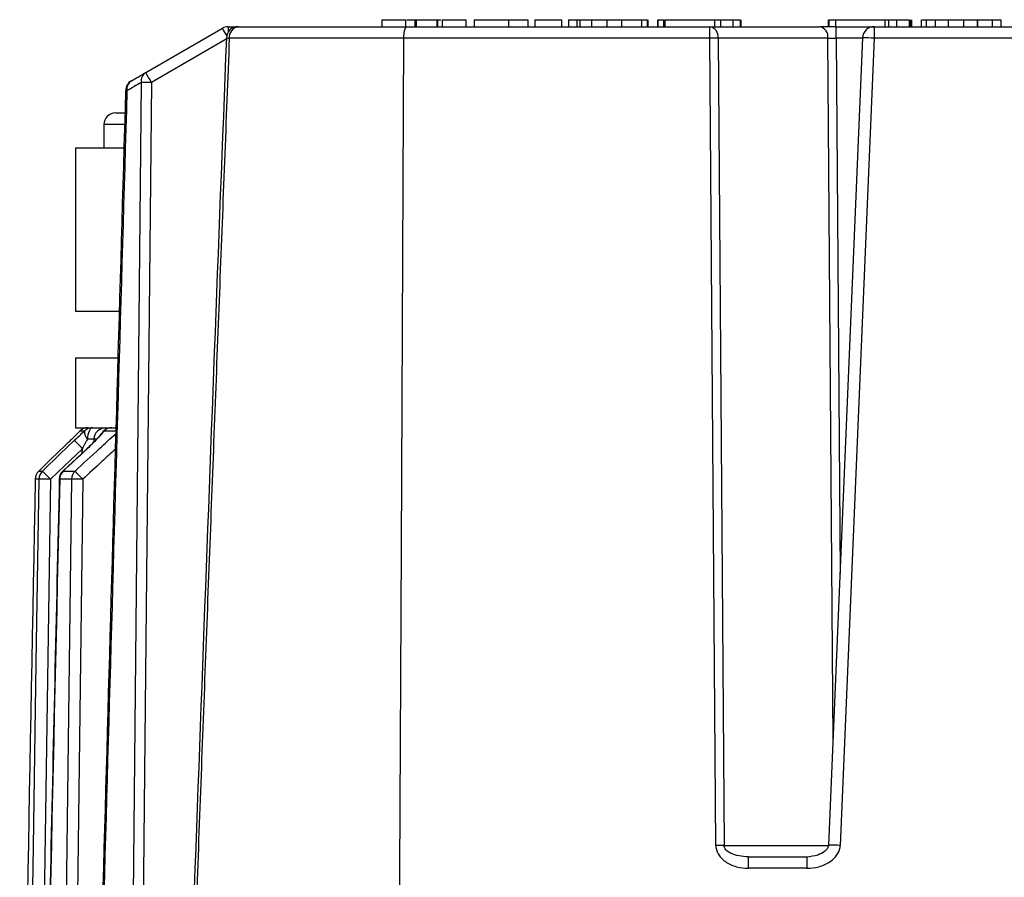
# Paper-space layout '_Posterior' of a CAD drawing. Header units: millimetres. Extents: x -45.3 to 45.3, y -37.2 to 55.1.
# Tile 3 of 4: x -32.8 to 9.4, y 18.3 to 55.1. Entities that reach past the tile are written whole.
import ezdxf

# ---------------------------------------------------------------- set-up
doc = ezdxf.new("R2010")
doc.units = ezdxf.units.MM

psp = doc.layouts.new('_Posterior')

# ---------------------------------------------------------------- linework, layer by layer
at = {"color": 7, "linetype": 'Continuous', "lineweight": 25}
for p, q in [((-17.273, 55.106), (-16.261, 55.106)), ((-17.273, 55.106), (-17.273, 54.806)), ((-16.261, 55.106), (-16.261, 54.806)), ((-16.261, 55.106), (-16.261, 54.806)), ((-15.869, 55.106), (-15.869, 54.806)), ((-15.801, 55.106), (-15.801, 54.806)), ((-14.922, 55.106), (-14.746, 55.106)), ((-14.922, 55.106), (-14.922, 54.806)), ((-14.896, 55.106), (-14.896, 54.806)), ((-14.694, 55.106), (-14.694, 54.806)), ((-14.694, 55.106), (-13.681, 55.106)), ((-14.694, 55.106), (-14.694, 54.806)), ((-13.681, 55.106), (-13.681, 54.806)), ((-13.314, 55.106), (-11.012, 55.106)), ((-13.314, 55.106), (-13.314, 54.806)), ((-11.849, 55.106), (-11.849, 54.806)), ((-11.012, 55.106), (-11.012, 54.806)), ((-10.712, 55.106), (-10.712, 54.806)), ((-10.712, 55.106), (-9.573, 55.106)), ((-9.573, 55.106), (-9.573, 54.806)), ((-9.273, 55.106), (-9.273, 54.806)), ((-9.273, 55.106), (-8.918, 55.106)), ((-8.918, 55.106), (-8.918, 54.806)), ((-8.783, 55.106), (-8.783, 54.806)), ((-8.28, 55.106), (-8.28, 54.806)), ((-7.625, 55.106), (-7.625, 54.806)), ((-6.992, 55.106), (-6.992, 54.806)), ((-6.133, 55.106), (-6.133, 54.806)), ((-5.895, 55.106), (-5.895, 54.806)), ((-5.855, 54.806), (-5.855, 55.106)), ((-5.458, 55.106), (-5.458, 54.806)), ((-5.436, 55.106), (-5.436, 54.806)), ((-5.194, 55.106), (-5.194, 54.806)), ((-5.143, 55.106), (-5.143, 54.806)), ((-5.143, 55.106), (-3.013, 55.106)), ((-3.013, 55.106), (-3.013, 54.806)), ((-2.755, 55.106), (-2.755, 54.806)), ((-2.22, 55.106), (-2.22, 54.806)), ((-1.909, 55.106), (-1.909, 54.806)), ((-1.867, 54.806), (-1.867, 55.106)), ((1.867, 55.106), (1.867, 54.806)), ((1.895, 55.106), (1.895, 54.806)), ((2.182, 55.106), (2.182, 54.806)), ((2.182, 55.106), (4.305, 55.106)), ((4.305, 55.106), (4.305, 54.806)), ((4.449, 55.106), (4.449, 54.806)), ((4.805, 55.106), (4.805, 54.806)), ((5.345, 55.106), (5.345, 54.806)), ((5.389, 55.106), (5.389, 54.806)), ((5.458, 54.806), (5.458, 55.106)), ((5.855, 55.106), (5.855, 54.806)), ((6.065, 55.106), (6.065, 54.806)), ((6.456, 55.106), (6.456, 54.806)), ((7.02, 55.106), (7.02, 54.806)), ((7.669, 55.106), (7.669, 54.806)), ((8.252, 55.106), (8.252, 54.806)), ((8.252, 55.106), (8.273, 55.106)), ((8.273, 55.106), (8.273, 54.806)), ((8.902, 55.106), (8.902, 54.806)), ((8.902, 55.106), (9.273, 55.106)), ((9.273, 55.106), (9.273, 54.806)), ((-27.408, 52.838), (-24.116, 54.739)), ((-23.866, 54.806), (1.504, 54.806)), ((-23.866, 54.806), (-23.866, 54.579)), ((-3.203, 54.314), (-3.203, 54.806)), ((2.211, 54.806), (23.866, 54.806)), ((2.211, 54.314), (2.211, 54.806)), ((3.844, 54.806), (3.844, 54.314)), ((-23.949, 54.266), (-27.158, 52.414)), ((-3.203, 54.314), (-23.821, 54.314)), ((-2.952, 19.697), (-3.203, 54.314)), ((-2.849, 54.314), (-2.599, 19.697)), ((1.857, 54.314), (-2.849, 54.314)), ((2.075, 24.202), (1.857, 54.314)), ((3.344, 54.327), (1.886, 19.709)), ((2.211, 54.314), (2.377, 31.362)), ((3.344, 54.314), (2.211, 54.314)), ((3.844, 54.314), (2.385, 19.697)), ((16.196, 54.314), (3.844, 54.314)), ((-28.7, 51.106), (-28.302, 51.106)), ((-29.2, 50.606), (-29.2, 49.606)), ((-28.334, 50.606), (-29.2, 50.606)), ((-30.411, 49.606), (-30.411, 42.606)), ((-30.411, 49.606), (-28.342, 49.606)), ((-30.411, 42.606), (-28.542, 42.606)), ((-30.411, 40.606), (-30.411, 37.606)), ((-30.411, 40.606), (-28.6, 40.606)), ((-30.411, 37.606), (-29.687, 37.606)), ((-29.131, 37.606), (-28.699, 37.606)), ((-30.227, 37.465), (-30.236, 37.457)), ((-30.032, 37.465), (-30.227, 37.465)), ((-29.243, 37.424), (-29.248, 37.417)), ((-28.7, 37.465), (-29.192, 37.465)), ((-29.625, 37.114), (-29.626, 37.003)), ((-29.528, 37.114), (-29.625, 37.114)), ((-29.963, 36.672), (-30.952, 35.755)), ((-30.127, 36.52), (-30.124, 36.707)), ((-31.996, 35.75), (-31.996, 35.751)), ((-31.996, 35.75), (-31.832, 35.75)), ((-30.95, 35.75), (-30.955, 35.757)), ((-30.95, 35.75), (-30.438, 35.75)), ((-32.148, 35.399), (-32.149, 35.4)), ((-31.983, 35.399), (-32.148, 35.399)), ((-30.582, 35.399), (-31.097, 35.399)), ((-2.599, 19.697), (1.884, 19.697)), ((-1.556, 18.714), (-1.556, 19.206)), ((-1.556, 19.206), (0.954, 19.206)), ((0.954, 19.206), (0.954, 18.714)), ((0.954, 18.714), (-1.556, 18.714))]:
    psp.add_line(p, q, dxfattribs=at)
at = {"color": 7, "linetype": 'Continuous', "lineweight": 25, "flags": 128}
for points in [[(-16.572, 4.679), (-16.439, 32.475), (-16.335, 54.314)], [(-28.111, -0.403), (-27.935, 17.555), (-27.821, 29.174), (-27.706, 40.794), (-27.59, 52.414)], [(-27.158, 52.414), (-27.454, 22.836), (-27.683, -0.403)], [(-29.687, 37.606), (-29.729, 37.596), (-29.769, 37.569), (-29.805, 37.524), (-29.838, 37.463), (-29.865, 37.389), (-29.885, 37.305), (-29.898, 37.213), (-29.903, 37.117)], [(-29.192, 37.465), (-29.226, 37.441), (-29.243, 37.424)], [(-30.84, 36.861), (-31.487, 36.239), (-31.996, 35.75)], [(-31.832, 35.75), (-31.069, 36.483), (-30.469, 37.058)], [(-30.84, 36.861), (-30.836, 36.859), (-30.836, 36.858)], [(-30.124, 36.707), (-30.887, 35.975), (-31.487, 35.399)], [(-29.96, 36.666), (-29.965, 36.673), (-29.963, 36.672)], [(-30.955, 35.757), (-30.954, 35.757), (-30.952, 35.755)], [(-32.53, -0.403), (-32.345, 11.77), (-32.225, 19.646), (-32.104, 27.523), (-31.983, 35.399)], [(-31.487, 35.399), (-31.795, 15.35), (-32.035, -0.403)], [(-31.097, 35.399), (-31.114, 35.401), (-31.114, 35.402)], [(-31.028, -0.403), (-30.877, 11.77), (-30.779, 19.646), (-30.681, 27.523), (-30.582, 35.399)], [(-30.108, 35.399), (-30.359, 15.35), (-30.555, -0.403)]]:
    psp.add_lwpolyline(points, dxfattribs=at)
at = {"color": 7, "linetype": 'Continuous', "lineweight": 25}
for centre, radius, start, end in [((-23.866, 54.306), 0.5, 90, 120), ((-33.777, 48.8), 11.341, 29.7537, 31.5771), ((-23.447, 54.306), 0.5, 90, 177.7713), ((-23.375, 54.363), 0.448, 99.2804, 186.2534), ((-3.289, 54.371), 0.443, 352.6999, 78.7745), ((1.417, 54.371), 0.443, 352.6999, 78.7745), ((3.844, 54.306), 0.5, 90, 177.587), ((-23.817, 55.101), 0.787, 260.5276, 269.7698), ((-3.026, 32.849), 21.466, 89.5282, 90.4718), ((3.417, 47.158), 7.169, 86.5895, 90.5839), ((-27.184, 52.49), 0.414, 122.8913, 190.6785), ((-39.375, 45.501), 14.037, 29.5025, 31.5128), ((-27.772, 52.051), 0.5, 120, 178.338), ((-27.795, 52.126), 0.423, 122.3474, 189.0356), ((-27.374, 35.535), 16.88, 89.2668, 90.7332), ((-28.211, 52.38), 0.32, 259.0913, 269.5624), ((-28.7, 50.606), 0.5, 90, 180), ((-29.881, 37.106), 0.5, 90, 135.3169), ((-29.881, 37.107), 0.498, 90.0109, 134.0822), ((-29.687, 37.112), 0.493, 90.0416, 134.3109), ((-29.128, 37.109), 0.497, 90.3626, 179.375), ((-28.857, 37.106), 0.5, 90, 140.449), ((-28.856, 37.133), 0.473, 90.1829, 135.317), ((-29.603, 37.426), 0.431, 174.7216, 225.8448), ((-39.118, 28.224), 12.364, 43.3292, 45.6083), ((-31.649, 35.39), 0.5, 133.8963, 178.9275), ((-31.648, 35.39), 0.501, 134.0873, 179.0151), ((-31.481, 35.391), 0.502, 134.2707, 179.0465), ((-40.416, 26.973), 12.277, 43.338, 45.6339), ((-30.614, 35.39), 0.5, 132.8528, 178.6917), ((-30.588, 35.392), 0.509, 135.2666, 179.2108), ((-30.07, 35.393), 0.513, 135.8529, 179.3026), ((-42.047, 24.516), 16.154, 42.3503, 44.0579), ((-31.735, 26.096), 9.307, 88.4726, 91.5274), ((-30.345, 22.431), 12.97, 88.952, 91.048), ((-2.776, -1.769), 21.466, 89.5282, 90.4718), ((1.959, 12.54), 7.169, 86.5895, 90.5839)]:
    psp.add_arc(centre, radius, start, end, dxfattribs=at)
for points, knots in [([(-16.209, 55.106), (-16.184, 55.106), (-16.114, 55.106), (-15.966, 55.106), (-15.869, 55.106)], [0, 0, 0, 0, 0.344184, 1, 1, 1, 1]), ([(5.449, 55.106), (5.453, 55.106), (5.46, 55.106), (5.456, 55.106), (5.453, 55.106)], [0, 0, 0, 0, 0.434999, 1, 1, 1, 1]), ([(5.889, 55.106), (5.88, 55.106), (5.856, 55.106), (5.985, 55.106), (6.065, 55.106)], [0, 0, 0, 0, 0.378471, 1, 1, 1, 1]), ([(-16.335, 54.314), (-16.334, 54.335), (-16.334, 54.377), (-16.33, 54.44), (-16.324, 54.501), (-16.316, 54.56), (-16.305, 54.616), (-16.291, 54.675), (-16.269, 54.737), (-16.237, 54.793), (-16.211, 54.801), (-16.196, 54.806)], [0, 0, 0, 0, 0.079105, 0.159803, 0.242187, 0.326344, 0.412355, 0.500294, 0.633242, 0.799825, 1, 1, 1, 1]), ([(2.211, 54.806), (2.083, 54.806), (1.95, 54.806), (1.706, 54.806), (1.594, 54.806), (1.504, 54.806)], [0, 0, 0, 0, 0.5, 0.5, 1, 1, 1, 1]), ([(-23.947, 54.325), (-24.292, 45.348), (-24.994, 27.109), (-25.653, 8.869), (-25.988, -0.394)], [0, 0, 0, 0, 0.492188, 1, 1, 1, 1]), ([(-23.821, 54.314), (-23.959, 50.785), (-24.237, 43.668), (-24.649, 32.902), (-25.061, 21.959), (-25.474, 10.837), (-25.745, 3.364), (-25.882, -0.403)], [0, 0, 0, 0, 0.193503, 0.390254, 0.590254, 0.793503, 1, 1, 1, 1]), ([(-28.271, 52.065), (-28.519, 43.458), (-29.023, 25.971), (-29.508, 8.483), (-29.754, -0.398)], [0, 0, 0, 0, 0.492187, 1, 1, 1, 1]), ([(-29.687, 37.606), (-29.541, 37.606), (-29.414, 37.606), (-29.27, 37.606), (-29.229, 37.606), (-29.166, 37.606), (-29.144, 37.606), (-29.131, 37.606)], [0, 0, 0, 0, 0.5, 0.5, 0.75, 0.75, 1, 1, 1, 1]), ([(-30.227, 37.465), (-30.25, 37.442), (-30.296, 37.396), (-30.369, 37.323), (-30.445, 37.248), (-30.548, 37.146), (-30.68, 37.016), (-30.787, 36.913), (-30.84, 36.861)], [0, 0, 0, 0, 0.1217062, 0.2452802, 0.3712663, 0.5001832, 0.7483796, 1, 1, 1, 1]), ([(-30.438, 35.75), (-30.089, 36.071), (-29.508, 36.605), (-28.926, 37.138), (-28.693, 37.351)], [0, 0, 0, 0, 0.600046, 1, 1, 1, 1]), ([(-29.246, 37.42), (-29.353, 37.297), (-29.565, 37.051), (-29.831, 36.798), (-29.963, 36.672)], [0, 0, 0, 0, 0.499836, 1, 1, 1, 1]), ([(-29.192, 37.465), (-29.295, 37.341), (-29.415, 37.207), (-29.677, 36.935), (-29.815, 36.8), (-29.96, 36.666)], [0, 0, 0, 0, 0.5, 0.5, 1, 1, 1, 1]), ([(-29.903, 37.117), (-29.919, 37.087), (-29.957, 37.02), (-30.013, 36.918), (-30.07, 36.811), (-30.106, 36.742), (-30.124, 36.707)], [0, 0, 0, 0, 0.2244666, 0.499463, 0.7504816, 1, 1, 1, 1]), ([(-29.625, 37.114), (-29.629, 37.115), (-29.639, 37.115), (-29.665, 37.116), (-29.7, 37.117), (-29.743, 37.117), (-29.792, 37.117), (-29.845, 37.117), (-29.884, 37.117), (-29.903, 37.117)], [0, 0, 0, 0, 0.146068, 0.293776, 0.441447, 0.587394, 0.730027, 0.867944, 1, 1, 1, 1]), ([(-28.712, 36.682), (-28.904, 36.506), (-29.369, 36.079), (-29.834, 35.651), (-30.108, 35.399)], [0, 0, 0, 0, 0.4115017, 1, 1, 1, 1]), ([(-31.113, 35.397), (-31.245, 29.618), (-31.516, 17.686), (-31.783, 5.754), (-31.92, -0.4)], [0, 0, 0, 0, 0.484296, 1, 1, 1, 1]), ([(-2.952, 19.697), (-2.952, 19.58), (-2.921, 19.455), (-2.784, 19.213), (-2.678, 19.097), (-2.406, 18.906), (-2.241, 18.831), (-1.898, 18.736), (-1.721, 18.714), (-1.556, 18.714)], [0, 0, 0, 0, 0.25, 0.25, 0.5, 0.5, 0.75, 0.75, 1, 1, 1, 1]), ([(-1.556, 19.206), (-1.831, 19.206), (-2.101, 19.258), (-2.487, 19.44), (-2.599, 19.568), (-2.599, 19.697)], [0, 0, 0, 0, 0.5, 0.5, 1, 1, 1, 1]), ([(1.886, 19.709), (1.884, 19.694), (1.88, 19.658), (1.855, 19.596), (1.805, 19.521), (1.671, 19.392), (1.385, 19.244), (1.112, 19.215), (0.954, 19.198)], [0, 0, 0, 0, 0.0427103, 0.0973545, 0.1730125, 0.2770456, 0.5815343, 1, 1, 1, 1]), ([(0.954, 18.714), (1.119, 18.714), (1.297, 18.736), (1.644, 18.831), (1.811, 18.906), (2.089, 19.097), (2.2, 19.213), (2.345, 19.455), (2.38, 19.58), (2.385, 19.697)], [0, 0, 0, 0, 0.25, 0.25, 0.5, 0.5, 0.75, 0.75, 1, 1, 1, 1])]:
    psp.add_open_spline(points, degree=3, knots=knots, dxfattribs=at)
for points in [[(-15.869, 55.106), (-15.847, 55.106), (-15.824, 55.106), (-15.801, 55.106)], [(-15.801, 55.106), (-15.502, 55.106), (-15.155, 55.106), (-14.922, 55.106)], [(-8.918, 55.106), (-8.874, 55.106), (-8.83, 55.106), (-8.783, 55.106)], [(-8.783, 55.106), (-8.629, 55.106), (-8.465, 55.106), (-8.28, 55.106)], [(-8.28, 55.106), (-8.067, 55.106), (-7.851, 55.106), (-7.625, 55.106)], [(-7.625, 55.106), (-7.406, 55.106), (-7.197, 55.106), (-6.992, 55.106)], [(-6.992, 55.106), (-6.639, 55.106), (-6.34, 55.106), (-6.133, 55.106)], [(-6.133, 55.106), (-6.018, 55.106), (-5.941, 55.106), (-5.895, 55.106)], [(-5.436, 55.106), (-5.396, 55.106), (-5.316, 55.106), (-5.194, 55.106)], [(-3.013, 55.106), (-2.925, 55.106), (-2.841, 55.106), (-2.755, 55.106)], [(-2.755, 55.106), (-2.551, 55.106), (-2.374, 55.106), (-2.22, 55.106)], [(-2.22, 55.106), (-2.071, 55.106), (-1.968, 55.106), (-1.909, 55.106)], [(1.895, 55.106), (1.948, 55.106), (2.058, 55.106), (2.219, 55.106)], [(4.305, 55.106), (4.354, 55.106), (4.401, 55.106), (4.449, 55.106)], [(4.449, 55.106), (4.576, 55.106), (4.689, 55.106), (4.805, 55.106)], [(4.805, 55.106), (5.045, 55.106), (5.225, 55.106), (5.345, 55.106)], [(6.065, 55.106), (6.166, 55.106), (6.297, 55.106), (6.456, 55.106)], [(6.456, 55.106), (6.624, 55.106), (6.811, 55.106), (7.02, 55.106)], [(7.02, 55.106), (7.23, 55.106), (7.445, 55.106), (7.669, 55.106)], [(7.669, 55.106), (7.87, 55.106), (8.062, 55.106), (8.252, 55.106)], [(8.273, 55.106), (8.511, 55.106), (8.719, 55.106), (8.902, 55.106)], [(1.857, 54.314), (1.95, 54.315), (2.079, 54.315), (2.211, 54.314)], [(-28.022, 52.484), (-27.825, 52.598), (-27.62, 52.716), (-27.408, 52.838)], [(-27.59, 52.414), (-27.805, 52.292), (-28.013, 52.174), (-28.213, 52.06)], [(-28.213, 52.06), (-28.724, 34.572), (-29.221, 17.085), (-29.706, -0.403)], [(-30.469, 37.058), (-30.322, 37.199), (-30.174, 37.337), (-30.032, 37.465)], [(-29.96, 36.666), (-30.29, 36.361), (-30.62, 36.055), (-30.95, 35.75)], [(-32.148, 35.399), (-32.372, 23.465), (-32.593, 11.531), (-32.812, -0.403)], [(-31.097, 35.399), (-31.371, 23.465), (-31.64, 11.531), (-31.907, -0.403)]]:
    psp.add_open_spline(points, degree=3, dxfattribs=at)

doc.saveas('drawing.dxf')
